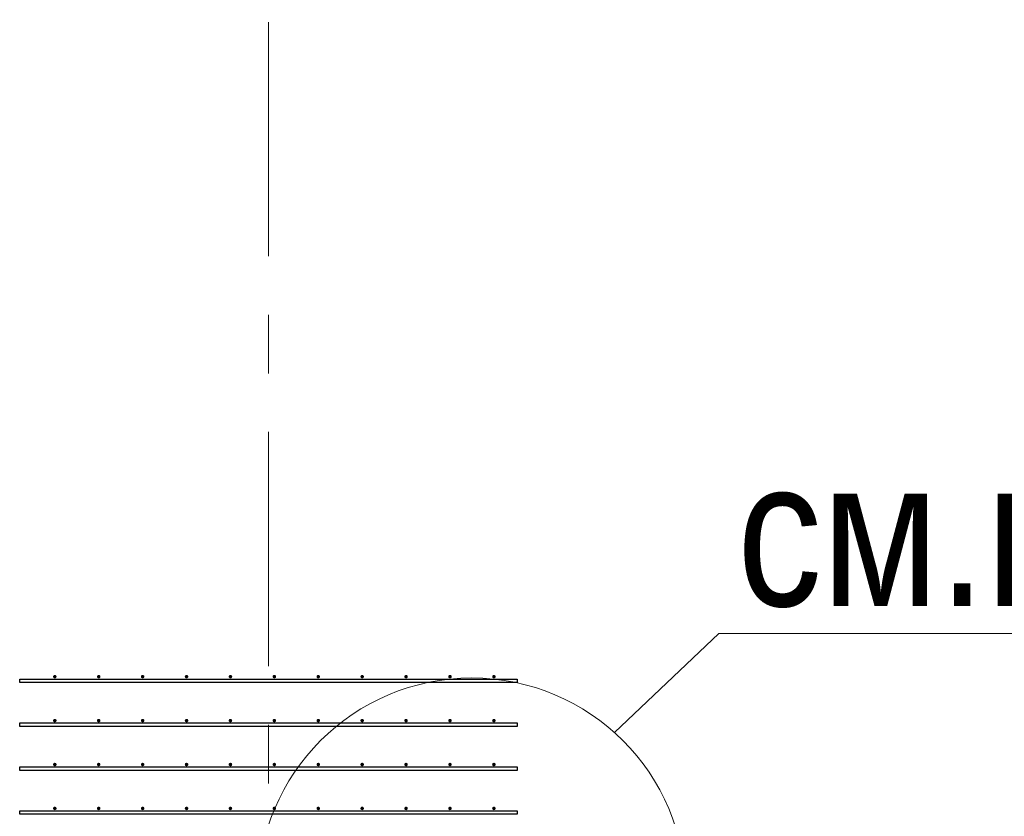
# Model space of a CAD drawing. Header units: metres. Extents: x -38 to 93, y -15 to 21.
# Tile 65 of 193: x 51.08 to 52.76, y 10.04 to 11.4. Entities that reach past the tile are written whole.
import ezdxf

# ---------------------------------------------------------------- set-up
doc = ezdxf.new("R2010")
doc.units = ezdxf.units.M
doc.linetypes.add('______11', pattern=[0.5, 0.4, -0.05, 0, -0.05])
doc.linetypes.add('______5', pattern=[1.1, 0.8, -0.1, 0.1, -0.1])
for name, color, linetype, lineweight in [('XR$2$Осевая линия (1)', 7, '______5', 13), ('XR$4$Арматурный каркас 01', 4, 'Continuous', 35), ('XR$4$Общий слой (1)_1', 7, 'Continuous', 13), ('XR$4$Фундамент (1)_1', 7, 'Continuous', 35)]:
    doc.layers.add(name, color=color, linetype=linetype, lineweight=lineweight)
doc.styles.add('ARIAL', font='arial.ttf')

msp = doc.modelspace()

# ---------------------------------------------------------------- hatches: boundary and pattern name
at = {"layer": 'XR$4$Арматурный каркас 01', "linetype": 'Continuous', "lineweight": 50, "transparency": 33554687}
for points in [[(51.138, 10.2822), (51.1378, 10.2834), (51.1371, 10.2844), (51.1361, 10.285), (51.135, 10.2852), (51.1339, 10.285), (51.1329, 10.2844), (51.1322, 10.2834), (51.132, 10.2822), (51.1322, 10.2811), (51.1329, 10.2801), (51.1339, 10.2795), (51.135, 10.2792), (51.1361, 10.2795), (51.1371, 10.2801), (51.1378, 10.2811)], [(51.213, 10.2822), (51.2128, 10.2834), (51.2121, 10.2844), (51.2111, 10.285), (51.21, 10.2852), (51.2089, 10.285), (51.2079, 10.2844), (51.2072, 10.2834), (51.207, 10.2822), (51.2072, 10.2811), (51.2079, 10.2801), (51.2089, 10.2795), (51.21, 10.2792), (51.2111, 10.2795), (51.2121, 10.2801), (51.2128, 10.2811)], [(51.288, 10.2822), (51.2878, 10.2834), (51.2871, 10.2844), (51.2861, 10.285), (51.285, 10.2852), (51.2839, 10.285), (51.2829, 10.2844), (51.2822, 10.2834), (51.282, 10.2822), (51.2822, 10.2811), (51.2829, 10.2801), (51.2839, 10.2795), (51.285, 10.2792), (51.2861, 10.2795), (51.2871, 10.2801), (51.2878, 10.2811)], [(51.363, 10.2822), (51.3628, 10.2834), (51.3621, 10.2844), (51.3611, 10.285), (51.36, 10.2852), (51.3589, 10.285), (51.3579, 10.2844), (51.3572, 10.2834), (51.357, 10.2822), (51.3572, 10.2811), (51.3579, 10.2801), (51.3589, 10.2795), (51.36, 10.2792), (51.3611, 10.2795), (51.3621, 10.2801), (51.3628, 10.2811)], [(51.438, 10.2822), (51.4378, 10.2834), (51.4371, 10.2844), (51.4361, 10.285), (51.435, 10.2852), (51.4339, 10.285), (51.4329, 10.2844), (51.4322, 10.2834), (51.432, 10.2822), (51.4322, 10.2811), (51.4329, 10.2801), (51.4339, 10.2795), (51.435, 10.2792), (51.4361, 10.2795), (51.4371, 10.2801), (51.4378, 10.2811)], [(51.513, 10.2822), (51.5128, 10.2834), (51.5121, 10.2844), (51.5111, 10.285), (51.51, 10.2852), (51.5089, 10.285), (51.5079, 10.2844), (51.5072, 10.2834), (51.507, 10.2822), (51.5072, 10.2811), (51.5079, 10.2801), (51.5089, 10.2795), (51.51, 10.2792), (51.5111, 10.2795), (51.5121, 10.2801), (51.5128, 10.2811)], [(51.588, 10.2822), (51.5878, 10.2834), (51.5871, 10.2844), (51.5861, 10.285), (51.585, 10.2852), (51.5839, 10.285), (51.5829, 10.2844), (51.5822, 10.2834), (51.582, 10.2822), (51.5822, 10.2811), (51.5829, 10.2801), (51.5839, 10.2795), (51.585, 10.2792), (51.5861, 10.2795), (51.5871, 10.2801), (51.5878, 10.2811)], [(51.663, 10.2822), (51.6628, 10.2834), (51.6621, 10.2844), (51.6611, 10.285), (51.66, 10.2852), (51.6589, 10.285), (51.6579, 10.2844), (51.6572, 10.2834), (51.657, 10.2822), (51.6572, 10.2811), (51.6579, 10.2801), (51.6589, 10.2795), (51.66, 10.2792), (51.6611, 10.2795), (51.6621, 10.2801), (51.6628, 10.2811)], [(51.738, 10.2822), (51.7378, 10.2834), (51.7371, 10.2844), (51.7361, 10.285), (51.735, 10.2852), (51.7339, 10.285), (51.7329, 10.2844), (51.7322, 10.2834), (51.732, 10.2822), (51.7322, 10.2811), (51.7329, 10.2801), (51.7339, 10.2795), (51.735, 10.2792), (51.7361, 10.2795), (51.7371, 10.2801), (51.7378, 10.2811)], [(51.813, 10.2822), (51.8128, 10.2834), (51.8121, 10.2844), (51.8111, 10.285), (51.81, 10.2852), (51.8089, 10.285), (51.8079, 10.2844), (51.8072, 10.2834), (51.807, 10.2822), (51.8072, 10.2811), (51.8079, 10.2801), (51.8089, 10.2795), (51.81, 10.2792), (51.8111, 10.2795), (51.8121, 10.2801), (51.8128, 10.2811)], [(51.888, 10.2822), (51.8878, 10.2834), (51.8871, 10.2844), (51.8861, 10.285), (51.885, 10.2852), (51.8839, 10.285), (51.8829, 10.2844), (51.8822, 10.2834), (51.882, 10.2822), (51.8822, 10.2811), (51.8829, 10.2801), (51.8839, 10.2795), (51.885, 10.2792), (51.8861, 10.2795), (51.8871, 10.2801), (51.8878, 10.2811)], [(51.138, 10.2072), (51.1378, 10.2084), (51.1371, 10.2094), (51.1361, 10.21), (51.135, 10.2102), (51.1339, 10.21), (51.1329, 10.2094), (51.1322, 10.2084), (51.132, 10.2072), (51.1322, 10.2061), (51.1329, 10.2051), (51.1339, 10.2045), (51.135, 10.2042), (51.1361, 10.2045), (51.1371, 10.2051), (51.1378, 10.2061)], [(51.213, 10.2072), (51.2128, 10.2084), (51.2121, 10.2094), (51.2111, 10.21), (51.21, 10.2102), (51.2089, 10.21), (51.2079, 10.2094), (51.2072, 10.2084), (51.207, 10.2072), (51.2072, 10.2061), (51.2079, 10.2051), (51.2089, 10.2045), (51.21, 10.2042), (51.2111, 10.2045), (51.2121, 10.2051), (51.2128, 10.2061)], [(51.288, 10.2072), (51.2878, 10.2084), (51.2871, 10.2094), (51.2861, 10.21), (51.285, 10.2102), (51.2839, 10.21), (51.2829, 10.2094), (51.2822, 10.2084), (51.282, 10.2072), (51.2822, 10.2061), (51.2829, 10.2051), (51.2839, 10.2045), (51.285, 10.2042), (51.2861, 10.2045), (51.2871, 10.2051), (51.2878, 10.2061)], [(51.363, 10.2072), (51.3628, 10.2084), (51.3621, 10.2094), (51.3611, 10.21), (51.36, 10.2102), (51.3589, 10.21), (51.3579, 10.2094), (51.3572, 10.2084), (51.357, 10.2072), (51.3572, 10.2061), (51.3579, 10.2051), (51.3589, 10.2045), (51.36, 10.2042), (51.3611, 10.2045), (51.3621, 10.2051), (51.3628, 10.2061)], [(51.438, 10.2072), (51.4378, 10.2084), (51.4371, 10.2094), (51.4361, 10.21), (51.435, 10.2102), (51.4339, 10.21), (51.4329, 10.2094), (51.4322, 10.2084), (51.432, 10.2072), (51.4322, 10.2061), (51.4329, 10.2051), (51.4339, 10.2045), (51.435, 10.2042), (51.4361, 10.2045), (51.4371, 10.2051), (51.4378, 10.2061)], [(51.513, 10.2072), (51.5128, 10.2084), (51.5121, 10.2094), (51.5111, 10.21), (51.51, 10.2102), (51.5089, 10.21), (51.5079, 10.2094), (51.5072, 10.2084), (51.507, 10.2072), (51.5072, 10.2061), (51.5079, 10.2051), (51.5089, 10.2045), (51.51, 10.2042), (51.5111, 10.2045), (51.5121, 10.2051), (51.5128, 10.2061)], [(51.588, 10.2072), (51.5878, 10.2084), (51.5871, 10.2094), (51.5861, 10.21), (51.585, 10.2102), (51.5839, 10.21), (51.5829, 10.2094), (51.5822, 10.2084), (51.582, 10.2072), (51.5822, 10.2061), (51.5829, 10.2051), (51.5839, 10.2045), (51.585, 10.2042), (51.5861, 10.2045), (51.5871, 10.2051), (51.5878, 10.2061)], [(51.663, 10.2072), (51.6628, 10.2084), (51.6621, 10.2094), (51.6611, 10.21), (51.66, 10.2102), (51.6589, 10.21), (51.6579, 10.2094), (51.6572, 10.2084), (51.657, 10.2072), (51.6572, 10.2061), (51.6579, 10.2051), (51.6589, 10.2045), (51.66, 10.2042), (51.6611, 10.2045), (51.6621, 10.2051), (51.6628, 10.2061)], [(51.738, 10.2072), (51.7378, 10.2084), (51.7371, 10.2094), (51.7361, 10.21), (51.735, 10.2102), (51.7339, 10.21), (51.7329, 10.2094), (51.7322, 10.2084), (51.732, 10.2072), (51.7322, 10.2061), (51.7329, 10.2051), (51.7339, 10.2045), (51.735, 10.2042), (51.7361, 10.2045), (51.7371, 10.2051), (51.7378, 10.2061)], [(51.813, 10.2072), (51.8128, 10.2084), (51.8121, 10.2094), (51.8111, 10.21), (51.81, 10.2102), (51.8089, 10.21), (51.8079, 10.2094), (51.8072, 10.2084), (51.807, 10.2072), (51.8072, 10.2061), (51.8079, 10.2051), (51.8089, 10.2045), (51.81, 10.2042), (51.8111, 10.2045), (51.8121, 10.2051), (51.8128, 10.2061)], [(51.888, 10.2072), (51.8878, 10.2084), (51.8871, 10.2094), (51.8861, 10.21), (51.885, 10.2102), (51.8839, 10.21), (51.8829, 10.2094), (51.8822, 10.2084), (51.882, 10.2072), (51.8822, 10.2061), (51.8829, 10.2051), (51.8839, 10.2045), (51.885, 10.2042), (51.8861, 10.2045), (51.8871, 10.2051), (51.8878, 10.2061)], [(51.138, 10.1322), (51.1378, 10.1334), (51.1371, 10.1344), (51.1361, 10.135), (51.135, 10.1352), (51.1339, 10.135), (51.1329, 10.1344), (51.1322, 10.1334), (51.132, 10.1322), (51.1322, 10.1311), (51.1329, 10.1301), (51.1339, 10.1295), (51.135, 10.1292), (51.1361, 10.1295), (51.1371, 10.1301), (51.1378, 10.1311)], [(51.213, 10.1322), (51.2128, 10.1334), (51.2121, 10.1344), (51.2111, 10.135), (51.21, 10.1352), (51.2089, 10.135), (51.2079, 10.1344), (51.2072, 10.1334), (51.207, 10.1322), (51.2072, 10.1311), (51.2079, 10.1301), (51.2089, 10.1295), (51.21, 10.1292), (51.2111, 10.1295), (51.2121, 10.1301), (51.2128, 10.1311)], [(51.288, 10.1322), (51.2878, 10.1334), (51.2871, 10.1344), (51.2861, 10.135), (51.285, 10.1352), (51.2839, 10.135), (51.2829, 10.1344), (51.2822, 10.1334), (51.282, 10.1322), (51.2822, 10.1311), (51.2829, 10.1301), (51.2839, 10.1295), (51.285, 10.1292), (51.2861, 10.1295), (51.2871, 10.1301), (51.2878, 10.1311)], [(51.363, 10.1322), (51.3628, 10.1334), (51.3621, 10.1344), (51.3611, 10.135), (51.36, 10.1352), (51.3589, 10.135), (51.3579, 10.1344), (51.3572, 10.1334), (51.357, 10.1322), (51.3572, 10.1311), (51.3579, 10.1301), (51.3589, 10.1295), (51.36, 10.1292), (51.3611, 10.1295), (51.3621, 10.1301), (51.3628, 10.1311)], [(51.438, 10.1322), (51.4378, 10.1334), (51.4371, 10.1344), (51.4361, 10.135), (51.435, 10.1352), (51.4339, 10.135), (51.4329, 10.1344), (51.4322, 10.1334), (51.432, 10.1322), (51.4322, 10.1311), (51.4329, 10.1301), (51.4339, 10.1295), (51.435, 10.1292), (51.4361, 10.1295), (51.4371, 10.1301), (51.4378, 10.1311)], [(51.513, 10.1322), (51.5128, 10.1334), (51.5121, 10.1344), (51.5111, 10.135), (51.51, 10.1352), (51.5089, 10.135), (51.5079, 10.1344), (51.5072, 10.1334), (51.507, 10.1322), (51.5072, 10.1311), (51.5079, 10.1301), (51.5089, 10.1295), (51.51, 10.1292), (51.5111, 10.1295), (51.5121, 10.1301), (51.5128, 10.1311)], [(51.588, 10.1322), (51.5878, 10.1334), (51.5871, 10.1344), (51.5861, 10.135), (51.585, 10.1352), (51.5839, 10.135), (51.5829, 10.1344), (51.5822, 10.1334), (51.582, 10.1322), (51.5822, 10.1311), (51.5829, 10.1301), (51.5839, 10.1295), (51.585, 10.1292), (51.5861, 10.1295), (51.5871, 10.1301), (51.5878, 10.1311)], [(51.663, 10.1322), (51.6628, 10.1334), (51.6621, 10.1344), (51.6611, 10.135), (51.66, 10.1352), (51.6589, 10.135), (51.6579, 10.1344), (51.6572, 10.1334), (51.657, 10.1322), (51.6572, 10.1311), (51.6579, 10.1301), (51.6589, 10.1295), (51.66, 10.1292), (51.6611, 10.1295), (51.6621, 10.1301), (51.6628, 10.1311)], [(51.738, 10.1322), (51.7378, 10.1334), (51.7371, 10.1344), (51.7361, 10.135), (51.735, 10.1352), (51.7339, 10.135), (51.7329, 10.1344), (51.7322, 10.1334), (51.732, 10.1322), (51.7322, 10.1311), (51.7329, 10.1301), (51.7339, 10.1295), (51.735, 10.1292), (51.7361, 10.1295), (51.7371, 10.1301), (51.7378, 10.1311)], [(51.813, 10.1322), (51.8128, 10.1334), (51.8121, 10.1344), (51.8111, 10.135), (51.81, 10.1352), (51.8089, 10.135), (51.8079, 10.1344), (51.8072, 10.1334), (51.807, 10.1322), (51.8072, 10.1311), (51.8079, 10.1301), (51.8089, 10.1295), (51.81, 10.1292), (51.8111, 10.1295), (51.8121, 10.1301), (51.8128, 10.1311)], [(51.888, 10.1322), (51.8878, 10.1334), (51.8871, 10.1344), (51.8861, 10.135), (51.885, 10.1352), (51.8839, 10.135), (51.8829, 10.1344), (51.8822, 10.1334), (51.882, 10.1322), (51.8822, 10.1311), (51.8829, 10.1301), (51.8839, 10.1295), (51.885, 10.1292), (51.8861, 10.1295), (51.8871, 10.1301), (51.8878, 10.1311)], [(51.138, 10.0572), (51.1378, 10.0584), (51.1371, 10.0594), (51.1361, 10.06), (51.135, 10.0602), (51.1339, 10.06), (51.1329, 10.0594), (51.1322, 10.0584), (51.132, 10.0572), (51.1322, 10.0561), (51.1329, 10.0551), (51.1339, 10.0545), (51.135, 10.0542), (51.1361, 10.0545), (51.1371, 10.0551), (51.1378, 10.0561)], [(51.213, 10.0572), (51.2128, 10.0584), (51.2121, 10.0594), (51.2111, 10.06), (51.21, 10.0602), (51.2089, 10.06), (51.2079, 10.0594), (51.2072, 10.0584), (51.207, 10.0572), (51.2072, 10.0561), (51.2079, 10.0551), (51.2089, 10.0545), (51.21, 10.0542), (51.2111, 10.0545), (51.2121, 10.0551), (51.2128, 10.0561)], [(51.288, 10.0572), (51.2878, 10.0584), (51.2871, 10.0594), (51.2861, 10.06), (51.285, 10.0602), (51.2839, 10.06), (51.2829, 10.0594), (51.2822, 10.0584), (51.282, 10.0572), (51.2822, 10.0561), (51.2829, 10.0551), (51.2839, 10.0545), (51.285, 10.0542), (51.2861, 10.0545), (51.2871, 10.0551), (51.2878, 10.0561)], [(51.363, 10.0572), (51.3628, 10.0584), (51.3621, 10.0594), (51.3611, 10.06), (51.36, 10.0602), (51.3589, 10.06), (51.3579, 10.0594), (51.3572, 10.0584), (51.357, 10.0572), (51.3572, 10.0561), (51.3579, 10.0551), (51.3589, 10.0545), (51.36, 10.0542), (51.3611, 10.0545), (51.3621, 10.0551), (51.3628, 10.0561)], [(51.438, 10.0572), (51.4378, 10.0584), (51.4371, 10.0594), (51.4361, 10.06), (51.435, 10.0602), (51.4339, 10.06), (51.4329, 10.0594), (51.4322, 10.0584), (51.432, 10.0572), (51.4322, 10.0561), (51.4329, 10.0551), (51.4339, 10.0545), (51.435, 10.0542), (51.4361, 10.0545), (51.4371, 10.0551), (51.4378, 10.0561)], [(51.513, 10.0572), (51.5128, 10.0584), (51.5121, 10.0594), (51.5111, 10.06), (51.51, 10.0602), (51.5089, 10.06), (51.5079, 10.0594), (51.5072, 10.0584), (51.507, 10.0572), (51.5072, 10.0561), (51.5079, 10.0551), (51.5089, 10.0545), (51.51, 10.0542), (51.5111, 10.0545), (51.5121, 10.0551), (51.5128, 10.0561)], [(51.588, 10.0572), (51.5878, 10.0584), (51.5871, 10.0594), (51.5861, 10.06), (51.585, 10.0602), (51.5839, 10.06), (51.5829, 10.0594), (51.5822, 10.0584), (51.582, 10.0572), (51.5822, 10.0561), (51.5829, 10.0551), (51.5839, 10.0545), (51.585, 10.0542), (51.5861, 10.0545), (51.5871, 10.0551), (51.5878, 10.0561)], [(51.663, 10.0572), (51.6628, 10.0584), (51.6621, 10.0594), (51.6611, 10.06), (51.66, 10.0602), (51.6589, 10.06), (51.6579, 10.0594), (51.6572, 10.0584), (51.657, 10.0572), (51.6572, 10.0561), (51.6579, 10.0551), (51.6589, 10.0545), (51.66, 10.0542), (51.6611, 10.0545), (51.6621, 10.0551), (51.6628, 10.0561)], [(51.738, 10.0572), (51.7378, 10.0584), (51.7371, 10.0594), (51.7361, 10.06), (51.735, 10.0602), (51.7339, 10.06), (51.7329, 10.0594), (51.7322, 10.0584), (51.732, 10.0572), (51.7322, 10.0561), (51.7329, 10.0551), (51.7339, 10.0545), (51.735, 10.0542), (51.7361, 10.0545), (51.7371, 10.0551), (51.7378, 10.0561)], [(51.813, 10.0572), (51.8128, 10.0584), (51.8121, 10.0594), (51.8111, 10.06), (51.81, 10.0602), (51.8089, 10.06), (51.8079, 10.0594), (51.8072, 10.0584), (51.807, 10.0572), (51.8072, 10.0561), (51.8079, 10.0551), (51.8089, 10.0545), (51.81, 10.0542), (51.8111, 10.0545), (51.8121, 10.0551), (51.8128, 10.0561)], [(51.888, 10.0572), (51.8878, 10.0584), (51.8871, 10.0594), (51.8861, 10.06), (51.885, 10.0602), (51.8839, 10.06), (51.8829, 10.0594), (51.8822, 10.0584), (51.882, 10.0572), (51.8822, 10.0561), (51.8829, 10.0551), (51.8839, 10.0545), (51.885, 10.0542), (51.8861, 10.0545), (51.8871, 10.0551), (51.8878, 10.0561)]]:
    msp.add_hatch(color=2, dxfattribs=at).paths.add_polyline_path(points)

# ---------------------------------------------------------------- linework, layer by layer
at = {"layer": 'XR$2$Осевая линия (1)', "color": 253, "linetype": '______11', "lineweight": 13, "true_color": 0xa0a0a0, "transparency": 33554687}
msp.add_line((51.5, 6.8), (51.5, 19.78), dxfattribs=at)
at = {"layer": 'XR$4$Арматурный каркас 01', "color": 2, "linetype": 'Continuous', "lineweight": 25, "transparency": 33554687}
for points in [[(51.075, 10.2782), (51.925, 10.2782), (51.925, 10.2722), (51.075, 10.2722), (51.075, 10.2782)], [(51.075, 10.2782), (51.925, 10.2782), (51.925, 10.2722), (51.075, 10.2722), (51.075, 10.2782)], [(51.075, 10.2032), (51.925, 10.2032), (51.925, 10.1972), (51.075, 10.1972), (51.075, 10.2032)], [(51.075, 10.2032), (51.925, 10.2032), (51.925, 10.1972), (51.075, 10.1972), (51.075, 10.2032)], [(51.075, 10.1282), (51.925, 10.1282), (51.925, 10.1222), (51.075, 10.1222), (51.075, 10.1282)], [(51.075, 10.1282), (51.925, 10.1282), (51.925, 10.1222), (51.075, 10.1222), (51.075, 10.1282)], [(51.075, 10.0532), (51.925, 10.0532), (51.925, 10.0472), (51.075, 10.0472), (51.075, 10.0532)], [(51.075, 10.0532), (51.925, 10.0532), (51.925, 10.0472), (51.075, 10.0472), (51.075, 10.0532)]]:
    msp.add_lwpolyline(points, dxfattribs=at)
at = {"layer": 'XR$4$Общий слой (1)_1', "color": 7, "linetype": 'Continuous', "lineweight": 13, "transparency": 33554687}
msp.add_lwpolyline([(52.0908, 10.1868), (52.2695, 10.3561), (53.4095, 10.3561)], dxfattribs=at)
msp.add_circle((51.8472, 9.9148), 0.3652, dxfattribs=at)

# ---------------------------------------------------------------- texts
at = {"layer": 'XR$4$Фундамент (1)_1', "color": 7, "linetype": 'Continuous', "lineweight": 13, "transparency": 33554687, "insert": (52.3005, 10.5261), "char_height": 0.25, "width": 1.482417, "attachment_point": 4, "style": 'ARIAL'}
msp.add_mtext('\\W0.83;см.п.п. 9', dxfattribs=at)

doc.saveas('drawing.dxf')
